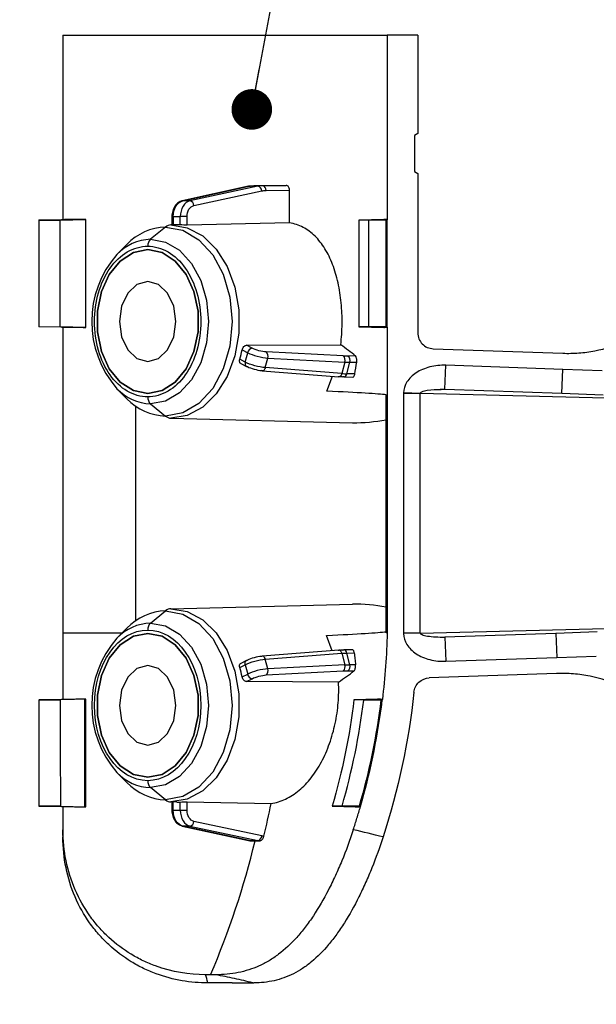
# Model space of a CAD drawing. Header units: millimetres. Extents: x 16 to 683, y 16 to 524.
# Tile 4 of 22: x 96 to 132, y 217 to 279. Entities that reach past the tile are written whole.
import ezdxf

# ---------------------------------------------------------------- set-up
doc = ezdxf.new("R2010")
doc.units = ezdxf.units.MM
doc.header["$LTSCALE"] = 2.5
doc.layers.add('DIMENSIONS', color=140, linetype='Continuous', lineweight=25)
doc.styles.add('SLDTEXTSTYLE0', font='TXT', dxfattribs={"width": 0.7})
doc.dimstyles.new('SLDDIMSTYLE1', dxfattribs={"dimtxt": 5.39502, "dimasz": 8.255, "dimexe": 0, "dimexo": 0.0625, "dimgap": 1.348755, "dimtad": 0, "dimtih": 1, "dimtoh": 1, "dimrnd": 1e-09, "dimzin": 4, "dimdsep": 46, "dimtxsty": 'SLDTEXTSTYLE0', "dimsah": 1, "dimcen": 0.09, "dimadec": 0, "dimazin": 1, "dimtfac": 1, "dimtmove": 0, "dimatfit": 0, "dimfxl": 0, "dimfrac": 2, "dimtolj": 1, "dimtzin": 12, "dimarcsym": 0})
doc.dimstyles.new('SLDDIMSTYLE3', dxfattribs={"dimtxt": 0.18, "dimasz": 2.54, "dimexe": 0, "dimexo": 0.0625, "dimgap": 0, "dimtad": 0, "dimtih": 1, "dimtoh": 1, "dimdec": 0, "dimrnd": 1e-09, "dimzin": 0, "dimdsep": 46, "dimtxsty": 'Standard', "dimblk1": 'DOT', "dimblk2": 'DOT', "dimsah": 1, "dimcen": 0.09, "dimadec": 0, "dimazin": 0, "dimtfac": 2.54, "dimtdec": 0, "dimtofl": 0, "dimtmove": 0, "dimatfit": 3, "dimldrblk": 'DOT', "dimfxl": 0, "dimfrac": 2, "dimtolj": 1, "dimtzin": 0, "dimarcsym": 0})

# ---------------------------------------------------------------- blocks, each defined once
blk = doc.blocks.new('_D_1')
at = {"layer": 'DIMENSIONS'}
for p, q in [((81.668, 215.983), (81.668, 231.858)), ((94.012, 215.983), (73.73, 215.983)), ((94.012, 196.983), (73.73, 196.983)), ((81.668, 171.983), (81.668, 196.983)), ((42.065, 172.742), (40.253, 172.742)), ((40.253, 172.742), (40.253, 164.168)), ((58.097, 172.742), (59.908, 172.742)), ((59.908, 172.742), (59.908, 164.168)), ((65.793, 171.983), (81.668, 171.983)), ((40.253, 164.168), (42.065, 164.168)), ((59.908, 164.168), (58.097, 164.168))]:
    blk.add_line(p, q, dxfattribs=at)
for points in [[(81.668, 215.983), (82.938, 224.238), (80.398, 224.238)], [(81.668, 196.983), (80.398, 188.728), (82.938, 188.728)]]:
    blk.add_solid(points, dxfattribs=at)
at = {"layer": 'DIMENSIONS', "char_height": 5.2917, "attachment_point": 1, "style": 'SLDTEXTSTYLE0'}
for s, insert in [('%%c', (37.992, 180.771)), ('19.0', (46.138, 180.771)), ('0.75', (42.065, 170.989))]:
    blk.add_mtext(s, dxfattribs=dict(at, insert=insert))
blk = doc.blocks.new('_Dot')
at = {"color": 0, "linetype": 'ByBlock', "lineweight": -2}
blk.add_line((-0.5, 0), (-1, 0), dxfattribs=at)
at = {"color": 0, "linetype": 'ByBlock', "const_width": 0.5}
blk.add_lwpolyline([(-0.25, 0, 1), (0.25, 0, 1)], format="xyb", close=True, dxfattribs=at)

msp = doc.modelspace()

# ---------------------------------------------------------------- linework, layer by layer
for p, q in [((98.687, 277.927), (98.687, 266.387)), ((98.687, 277.927), (118.984, 277.927)), ((118.984, 277.927), (118.984, 266.387)), ((120.896, 277.927), (118.984, 277.927)), ((120.896, 277.927), (120.896, 271.777)), ((120.896, 271.777), (120.695, 271.652)), ((120.695, 271.652), (120.695, 269.402)), ((120.695, 269.402), (120.896, 269.277)), ((120.896, 269.277), (120.896, 259.313)), ((110.311, 268.474), (106.155, 267.563)), ((106.187, 267.567), (110.344, 268.478)), ((110.884, 268.478), (106.639, 267.567)), ((110.344, 268.478), (110.311, 268.474)), ((110.884, 268.478), (110.344, 268.478)), ((110.64, 268.512), (112.085, 268.534)), ((111.186, 268.512), (110.64, 268.512)), ((112.662, 268.534), (111.186, 268.512)), ((106.881, 267.27), (111.126, 268.181)), ((111.398, 268.212), (112.868, 268.234)), ((112.868, 266.19), (112.868, 268.234)), ((106.187, 267.567), (106.155, 267.563)), ((106.639, 267.567), (106.187, 267.567)), ((97.187, 266.368), (98.603, 266.385)), ((97.187, 266.368), (97.187, 266.354)), ((97.187, 266.354), (98.511, 266.363)), ((97.187, 266.354), (97.187, 259.699)), ((98.511, 266.363), (100.125, 266.402)), ((98.511, 259.691), (98.511, 266.363)), ((98.687, 266.387), (98.603, 266.385)), ((100.125, 259.652), (100.125, 266.402)), ((105.813, 266.069), (105.447, 266.06)), ((105.503, 266.578), (105.503, 266.061)), ((105.591, 266.578), (105.503, 266.578)), ((105.591, 266.578), (106.035, 266.578)), ((105.591, 266.578), (105.591, 266.063)), ((106.457, 266.578), (106.035, 266.578)), ((106.035, 266.061), (106.035, 266.578)), ((106.457, 266.043), (106.457, 266.578)), ((112.868, 266.19), (106.457, 266.043)), ((118.772, 266.402), (117.213, 266.363)), ((117.83, 266.354), (117.213, 266.363)), ((117.213, 266.363), (117.213, 259.691)), ((117.83, 266.354), (118.9, 266.368)), ((117.83, 259.699), (117.83, 266.354)), ((118.9, 266.385), (118.984, 266.387)), ((118.9, 266.368), (118.9, 266.385)), ((118.9, 266.368), (118.9, 259.686)), ((118.984, 259.667), (118.984, 266.387)), ((105.106, 265.926), (104.168, 265.16)), ((102.693, 264.842), (102.068, 264.216)), ((97.187, 259.699), (98.511, 259.691)), ((97.187, 259.699), (97.187, 259.686)), ((98.603, 259.669), (97.187, 259.686)), ((100.125, 259.652), (98.511, 259.691)), ((98.603, 259.669), (98.687, 259.667)), ((98.687, 259.667), (98.687, 240.55)), ((117.83, 259.699), (117.213, 259.691)), ((117.213, 259.691), (118.772, 259.652)), ((118.9, 259.686), (117.83, 259.699)), ((118.9, 259.669), (118.9, 259.686)), ((118.984, 259.667), (118.9, 259.669)), ((118.984, 259.667), (118.984, 240.55)), ((109.905, 258.243), (110.249, 258.066)), ((110.097, 257.477), (110.249, 258.066)), ((110.176, 258.531), (116.071, 258.566)), ((110.532, 258.348), (110.176, 258.531)), ((116.234, 257.864), (111.413, 258.118)), ((121.864, 258.316), (129.962, 258.033)), ((110.097, 257.477), (109.754, 257.654)), ((109.817, 257.393), (110.172, 257.21)), ((111.353, 257.133), (111.507, 257.734)), ((111.507, 257.734), (116.328, 257.481)), ((116.328, 257.481), (116.144, 256.763)), ((116.465, 256.748), (116.652, 257.473)), ((116.995, 257.862), (116.525, 257.858)), ((116.652, 257.473), (117.075, 257.477)), ((111.165, 256.935), (115.956, 256.565)), ((116.144, 256.763), (111.353, 257.133)), ((122.596, 255.784), (122.649, 257.283)), ((129.968, 257.027), (122.649, 257.283)), ((129.915, 255.528), (129.968, 257.027)), ((132.437, 256.941), (129.968, 257.027)), ((115.204, 255.667), (115.566, 256.596)), ((116.262, 256.55), (116.825, 256.54)), ((116.955, 256.738), (116.465, 256.748)), ((102.068, 255.816), (102.693, 255.191)), ((120, 255.548), (119.999, 255.517)), ((121.05, 255.522), (120, 255.548)), ((122.289, 255.786), (122.597, 255.807)), ((122.362, 255.774), (122.548, 255.785)), ((122.548, 255.785), (122.575, 255.784)), ((122.548, 255.785), (122.598, 255.784)), ((122.575, 255.784), (122.596, 255.784)), ((122.596, 255.784), (129.915, 255.528)), ((129.915, 255.528), (132.499, 255.438)), ((118.909, 240.55), (118.909, 255.439)), ((119.999, 255.517), (119.999, 240.537)), ((121.051, 255.517), (119.999, 255.517)), ((121.051, 240.537), (121.051, 255.517)), ((137.228, 255.115), (121.051, 255.517)), ((103.227, 254.737), (103.227, 241.295)), ((104.168, 254.872), (105.106, 254.106)), ((105.447, 253.972), (116.811, 253.692)), ((105.447, 242.06), (116.811, 242.34)), ((104.168, 241.16), (105.106, 241.926)), ((102.693, 240.842), (102.068, 240.216)), ((121.051, 240.537), (137.228, 240.939)), ((98.687, 240.55), (102.401, 240.549)), ((115.529, 239.434), (115.189, 240.386)), ((119.999, 240.537), (120, 240.505)), ((121.051, 240.537), (119.999, 240.537)), ((121.05, 240.532), (120, 240.505)), ((122.597, 240.246), (122.289, 240.268)), ((129.535, 240.512), (122.596, 240.27)), ((122.596, 240.27), (122.649, 238.771)), ((132.131, 240.603), (129.535, 240.512)), ((129.535, 240.512), (129.588, 239.013)), ((115.956, 239.467), (111.165, 239.097)), ((111.353, 238.899), (116.144, 239.269)), ((111.507, 238.298), (111.353, 238.899)), ((116.144, 239.269), (116.328, 238.551)), ((116.796, 239.492), (116.262, 239.482)), ((116.465, 239.285), (116.918, 239.293)), ((116.652, 238.559), (116.465, 239.285)), ((122.649, 238.771), (129.588, 239.013)), ((129.588, 239.013), (132.068, 239.1)), ((109.754, 238.378), (110.097, 238.555)), ((110.172, 238.822), (109.817, 238.639)), ((110.097, 238.555), (110.249, 237.966)), ((116.328, 238.551), (111.507, 238.298)), ((117.002, 238.556), (116.652, 238.559)), ((109.905, 237.789), (110.249, 237.966)), ((110.176, 237.501), (110.532, 237.684)), ((111.413, 237.915), (116.234, 238.168)), ((116.525, 238.175), (116.901, 238.171)), ((129.584, 238.008), (121.616, 237.729)), ((115.933, 237.467), (110.176, 237.501)), ((98.6, 236.381), (97.187, 236.364)), ((97.187, 236.35), (98.513, 236.359)), ((100.036, 236.396), (98.513, 236.359)), ((98.687, 236.383), (98.6, 236.381)), ((100.036, 236.396), (100.126, 236.398)), ((118.378, 236.396), (116.902, 236.359)), ((117.516, 236.35), (118.588, 236.364)), ((118.464, 236.398), (118.378, 236.396)), ((118.591, 236.381), (118.588, 236.364)), ((118.591, 236.381), (118.678, 236.383)), ((102.068, 231.816), (102.693, 231.191)), ((105.106, 230.106), (104.168, 230.872)), ((98.535, 229.711), (97.187, 229.72)), ((97.187, 229.72), (97.187, 229.707)), ((97.187, 229.707), (98.599, 229.69)), ((98.535, 229.711), (100.036, 229.675)), ((98.599, 229.69), (98.687, 229.687)), ((100.128, 229.673), (100.036, 229.675)), ((105.813, 229.963), (105.447, 229.972)), ((105.503, 229.971), (105.503, 229.454)), ((105.591, 229.454), (105.591, 229.969)), ((106.035, 229.454), (106.035, 229.971)), ((106.457, 229.989), (111.715, 229.868)), ((106.457, 229.454), (106.457, 229.989)), ((116.157, 229.72), (115.546, 229.711)), ((115.546, 229.711), (116.984, 229.675)), ((117.225, 229.707), (116.157, 229.72)), ((116.984, 229.675), (117.072, 229.673)), ((117.225, 229.707), (117.22, 229.69)), ((117.306, 229.687), (117.22, 229.69)), ((105.591, 229.454), (105.503, 229.454)), ((105.591, 229.454), (106.035, 229.454)), ((106.035, 229.454), (106.457, 229.454)), ((106.155, 228.469), (110.311, 227.558)), ((106.187, 228.466), (106.155, 228.469)), ((106.639, 228.466), (106.187, 228.466)), ((110.344, 227.555), (106.187, 228.466)), ((106.639, 228.466), (110.884, 227.555)), ((111.126, 227.851), (106.881, 228.762)), ((110.311, 227.558), (110.344, 227.555)), ((110.344, 227.555), (110.884, 227.555))]:
    msp.add_line(p, q)
at = {"flags": 128}
for points in [[(106.155, 267.563), (106.146, 267.561), (106.135, 267.557)], [(105.447, 266.06), (106.47, 265.884), (107.433, 265.368), (108.281, 264.54), (108.964, 263.449), (109.443, 262.159), (109.69, 260.745), (109.69, 259.288), (109.443, 257.873), (108.964, 256.583), (108.281, 255.492), (107.433, 254.665), (106.47, 254.148), (105.447, 253.972)], [(105.106, 265.926), (106.187, 265.725), (107.195, 265.134), (108.061, 264.195), (108.725, 262.971), (109.142, 261.546), (109.285, 260.016), (109.142, 258.486), (108.725, 257.061), (108.061, 255.837), (107.195, 254.898), (106.187, 254.308), (105.106, 254.106)], [(104.168, 265.16), (105.11, 264.985), (105.987, 264.471), (106.74, 263.654), (107.318, 262.588), (107.682, 261.348), (107.806, 260.016), (107.682, 258.685), (107.318, 257.444), (106.74, 256.378), (105.987, 255.561), (105.11, 255.047), (104.168, 254.872)], [(103.991, 264.516), (103.095, 264.334), (102.271, 263.802), (101.587, 262.963), (101.097, 261.885), (100.842, 260.656), (100.842, 259.376), (101.097, 258.147), (101.587, 257.069), (102.271, 256.23), (103.095, 255.698), (103.991, 255.516)], [(103.991, 255.516), (103.095, 255.698), (102.271, 256.23), (101.587, 257.069), (101.097, 258.147), (100.842, 259.376), (100.842, 260.656), (101.097, 261.885), (101.587, 262.963), (102.271, 263.802), (103.095, 264.334), (103.991, 264.516)], [(103.991, 255.516), (104.888, 255.698), (105.712, 256.23), (106.396, 257.069), (106.886, 258.147), (107.141, 259.376), (107.141, 260.656), (106.886, 261.885), (106.396, 262.963), (105.712, 263.802), (104.888, 264.334), (103.991, 264.516)], [(103.991, 264.516), (104.888, 264.334), (105.712, 263.802), (106.396, 262.963), (106.886, 261.885), (107.141, 260.656), (107.141, 259.376), (106.886, 258.147), (106.396, 257.069), (105.712, 256.23), (104.888, 255.698), (103.991, 255.516)], [(103.991, 262.516), (103.315, 262.326), (102.741, 261.784), (102.358, 260.973), (102.224, 260.016), (102.358, 259.059), (102.741, 258.248), (103.315, 257.706), (103.991, 257.516)], [(103.991, 257.516), (104.668, 257.706), (105.241, 258.248), (105.625, 259.059), (105.759, 260.016), (105.625, 260.973), (105.241, 261.784), (104.668, 262.326), (103.991, 262.516)], [(110.097, 257.477), (110.087, 257.422), (110.086, 257.37), (110.093, 257.321), (110.108, 257.279), (110.13, 257.244), (110.16, 257.217), (110.172, 257.21)], [(110.172, 257.21), (110.195, 257.201), (110.235, 257.195)], [(111.165, 256.935), (111.147, 256.938), (111.113, 256.953)], [(111.353, 257.133), (111.335, 257.08), (111.311, 257.033), (111.283, 256.994), (111.251, 256.964), (111.217, 256.944), (111.182, 256.935), (111.165, 256.935)], [(116.144, 256.763), (116.126, 256.71), (116.102, 256.663), (116.074, 256.624), (116.042, 256.594), (116.008, 256.574), (115.973, 256.565), (115.956, 256.565)], [(116.262, 256.55), (116.233, 256.554), (116.193, 256.568)], [(105.447, 242.06), (106.47, 241.884), (107.433, 241.368), (108.281, 240.54), (108.964, 239.449), (109.443, 238.159), (109.69, 236.745), (109.69, 235.288), (109.443, 233.873), (108.964, 232.583), (108.281, 231.492), (107.433, 230.665), (106.47, 230.148), (105.447, 229.972)], [(105.106, 241.926), (106.187, 241.725), (107.195, 241.134), (108.061, 240.195), (108.725, 238.971), (109.142, 237.546), (109.285, 236.016), (109.142, 234.486), (108.725, 233.061), (108.061, 231.837), (107.195, 230.898), (106.187, 230.308), (105.106, 230.106)], [(104.168, 241.16), (105.11, 240.985), (105.987, 240.471), (106.74, 239.654), (107.318, 238.588), (107.682, 237.348), (107.806, 236.016), (107.682, 234.685), (107.318, 233.444), (106.74, 232.378), (105.987, 231.561), (105.11, 231.047), (104.168, 230.872)], [(103.991, 240.516), (103.095, 240.334), (102.271, 239.802), (101.587, 238.963), (101.097, 237.885), (100.842, 236.656), (100.842, 235.376), (101.097, 234.147), (101.587, 233.069), (102.271, 232.23), (103.095, 231.698), (103.991, 231.516)], [(103.991, 231.516), (103.095, 231.698), (102.271, 232.23), (101.587, 233.069), (101.097, 234.147), (100.842, 235.376), (100.842, 236.656), (101.097, 237.885), (101.587, 238.963), (102.271, 239.802), (103.095, 240.334), (103.991, 240.516)], [(103.991, 231.516), (104.888, 231.698), (105.712, 232.23), (106.396, 233.069), (106.886, 234.147), (107.141, 235.376), (107.141, 236.656), (106.886, 237.885), (106.396, 238.963), (105.712, 239.802), (104.888, 240.334), (103.991, 240.516)], [(103.991, 240.516), (104.888, 240.334), (105.712, 239.802), (106.396, 238.963), (106.886, 237.885), (107.141, 236.656), (107.141, 235.376), (106.886, 234.147), (106.396, 233.069), (105.712, 232.23), (104.888, 231.698), (103.991, 231.516)], [(118.984, 240.55), (118.975, 240.55), (118.967, 240.55), (118.957, 240.55), (118.948, 240.55), (118.939, 240.55), (118.929, 240.55), (118.919, 240.55), (118.909, 240.55)], [(111.165, 239.097), (111.147, 239.094), (111.113, 239.08)], [(111.353, 238.899), (111.335, 238.952), (111.311, 238.999), (111.283, 239.038), (111.251, 239.068), (111.217, 239.088), (111.182, 239.097), (111.165, 239.097)], [(116.144, 239.269), (116.126, 239.322), (116.102, 239.369), (116.074, 239.408), (116.042, 239.438), (116.008, 239.458), (115.973, 239.467), (115.956, 239.467)], [(116.193, 239.464), (116.233, 239.478), (116.262, 239.482)], [(103.991, 238.516), (103.315, 238.326), (102.741, 237.784), (102.358, 236.973), (102.224, 236.016), (102.358, 235.059), (102.741, 234.248), (103.315, 233.706), (103.991, 233.516)], [(103.991, 233.516), (104.668, 233.706), (105.241, 234.248), (105.625, 235.059), (105.759, 236.016), (105.625, 236.973), (105.241, 237.784), (104.668, 238.326), (103.991, 238.516)], [(110.097, 238.555), (110.087, 238.61), (110.086, 238.662), (110.093, 238.711), (110.108, 238.753), (110.13, 238.788), (110.16, 238.815), (110.172, 238.822)], [(110.172, 238.822), (110.195, 238.831), (110.235, 238.837)]]:
    msp.add_lwpolyline(points, dxfattribs=at)
for centre, radius, start, end in [((110.824, 268.182), 0.302, 359.84705, 78.60019), ((111.131, 268.248), 0.27, 352.32634, 78.20244), ((106.579, 267.271), 0.302, 359.84705, 78.60019), ((105.47, 265.499), 0.562, 92.37312, 130.45672), ((105.813, 263.039), 3.03, 85.80205, 89.99889), ((105.229, 262.425), 3.503, 92.01919, 136.38767), ((104.276, 262.113), 3.049, 92.01919, 136.38767), ((104.552, 264.751), 0.561, 133.17695, 182.40775), ((106.875, 260.016), 6.383, 138.85083, 221.14917), ((102.265, 259.896), 7.817, 343.33642, 347.79807), ((110.594, 258.003), 0.351, 100.3202, 169.56451), ((111.16, 257.852), 0.367, 341.31831, 46.39592), ((115.981, 257.599), 0.367, 341.31831, 46.39592), ((116.321, 257.577), 0.346, 342.47592, 54.02189), ((116.244, 256.772), 0.222, 274.6918, 353.7564), ((104.276, 257.919), 3.049, 223.61233, 267.98081), ((105.229, 257.607), 3.503, 223.61233, 267.98081), ((104.552, 255.281), 0.561, 177.59225, 226.82305), ((105.47, 254.534), 0.562, 229.54328, 267.62688), ((105.47, 241.499), 0.562, 92.37312, 130.45672), ((105.229, 238.425), 3.503, 92.01919, 136.38767), ((104.276, 238.113), 3.049, 92.01919, 136.38767), ((104.552, 240.751), 0.561, 133.17695, 182.40775), ((106.875, 236.016), 6.383, 138.85083, 221.14917), ((116.233, 239.25), 0.234, 8.58985, 82.96195), ((102.265, 236.137), 7.817, 12.20193, 16.66358), ((111.16, 238.18), 0.367, 313.60408, 18.68169), ((115.981, 238.434), 0.367, 313.60408, 18.68169), ((116.321, 238.455), 0.346, 305.97811, 17.52408), ((110.594, 238.029), 0.351, 190.43549, 259.6798), ((104.276, 233.919), 3.049, 223.61233, 267.98081), ((105.229, 233.607), 3.503, 223.61233, 267.98081), ((104.552, 231.281), 0.561, 177.59225, 226.82305), ((105.47, 230.534), 0.562, 229.54328, 267.62688), ((105.813, 232.993), 3.03, 270.00111, 274.19795), ((106.579, 228.761), 0.302, 281.39981, 0.15295), ((110.824, 227.85), 0.302, 281.39981, 0.15295), ((59.34, 239.969), 52.855, 336.82989, 346.39501)]:
    msp.add_arc(centre, radius, start, end)
for centre, major_axis, ratio, start_param, end_param in [((96.037, 260.514), (23.049, -6.157), 0.248675, 0.500267, 0.587346), ((96.037, 235.799), (17.206, 63.332), 0.243377, 5.11461, 5.126961), ((96.037, 256.204), (23.1, -0.807), 0.010211, 0.140953, 0.592506), ((116.931, 260.016), (8.226, 0), 0.768888, 4.697742, 4.955121), ((116.931, 236.016), (8.226, 0), 0.768888, 1.328064, 1.585443)]:
    msp.add_ellipse(centre, major_axis=major_axis, ratio=ratio, start_param=start_param, end_param=end_param)
for points in [[(110.344, 268.478), (110.442, 268.499), (110.541, 268.511), (110.64, 268.512)], [(111.186, 268.512), (111.085, 268.511), (110.984, 268.499), (110.884, 268.478)], [(112.085, 268.534), (112.281, 268.534), (112.473, 268.534), (112.662, 268.534)], [(111.126, 268.181), (111.216, 268.2), (111.307, 268.211), (111.398, 268.212)], [(116.525, 257.858), (116.433, 257.857), (116.336, 257.859), (116.234, 257.864)], [(116.328, 257.481), (116.442, 257.475), (116.55, 257.472), (116.652, 257.473)], [(116.144, 256.763), (116.257, 256.755), (116.364, 256.749), (116.465, 256.748)], [(115.904, 256.583), (116.006, 256.575), (116.102, 256.57), (116.193, 256.568)], [(121.051, 255.517), (121.05, 255.519), (121.05, 255.52), (121.05, 255.522)], [(98.687, 240.55), (98.687, 239.156), (98.687, 237.767), (98.687, 236.383)], [(118.984, 240.55), (118.95, 239.156), (118.848, 237.767), (118.678, 236.383)], [(121.05, 240.532), (121.05, 240.533), (121.05, 240.535), (121.051, 240.537)], [(116.193, 239.464), (116.102, 239.462), (116.006, 239.457), (115.904, 239.45)], [(116.144, 239.269), (116.257, 239.278), (116.364, 239.283), (116.465, 239.285)], [(116.328, 238.551), (116.442, 238.557), (116.55, 238.56), (116.652, 238.559)], [(115.933, 237.467), (116.283, 237.704), (116.605, 237.939), (116.901, 238.171)], [(116.234, 238.168), (116.336, 238.173), (116.433, 238.175), (116.525, 238.175)], [(120.654, 236.838), (120.324, 233.753), (119.68, 230.735), (118.722, 227.784)], [(97.187, 236.35), (97.187, 234.108), (97.187, 231.891), (97.187, 229.72)], [(98.513, 236.359), (98.516, 234.112), (98.523, 231.887), (98.535, 229.711)], [(100.036, 236.396), (100.036, 234.123), (100.036, 231.883), (100.036, 229.675)], [(100.128, 229.673), (100.127, 231.873), (100.126, 234.123), (100.126, 236.398)], [(116.902, 236.359), (116.625, 234.112), (116.172, 231.887), (115.546, 229.711)], [(116.157, 229.72), (116.784, 231.891), (117.237, 234.108), (117.516, 236.35)], [(117.516, 236.35), (117.311, 236.353), (117.107, 236.356), (116.902, 236.359)], [(118.588, 236.364), (118.309, 234.109), (117.851, 231.874), (117.225, 229.707)], [(117.306, 229.687), (117.896, 231.73), (118.336, 233.822), (118.619, 235.93)], [(118.619, 235.93), (118.62, 235.934), (118.62, 235.938), (118.621, 235.943)], [(118.621, 235.943), (118.641, 236.09), (118.659, 236.236), (118.678, 236.383)], [(111.263, 227.829), (111.426, 228.503), (111.576, 229.183), (111.715, 229.868)], [(98.687, 228.237), (98.687, 228.09), (98.687, 227.939), (98.687, 227.784)], [(111.263, 227.829), (111.217, 227.834), (111.172, 227.841), (111.126, 227.851)], [(118.722, 227.784), (118.102, 227.939), (117.481, 228.09), (116.858, 228.237)], [(110.344, 227.555), (110.377, 227.547), (110.41, 227.541), (110.444, 227.536)], [(110.444, 227.536), (110.534, 227.536), (110.623, 227.536), (110.712, 227.536)], [(110.712, 227.536), (110.804, 227.536), (110.895, 227.536), (110.986, 227.536)], [(110.986, 227.536), (110.952, 227.541), (110.918, 227.547), (110.884, 227.555)], [(107.932, 219.172), (107.823, 219.172), (107.713, 219.172), (107.601, 219.172)], [(107.766, 218.671), (107.711, 218.844), (107.656, 219.011), (107.601, 219.172)], [(109.282, 218.661), (108.803, 218.661), (108.299, 218.661), (107.772, 218.661)], [(108.253, 219.172), (108.148, 219.172), (108.04, 219.172), (107.932, 219.172)], [(109.282, 218.661), (109.76, 218.661), (110.211, 218.66), (110.634, 218.66)], [(110.581, 218.672), (110.599, 218.668), (110.617, 218.664), (110.634, 218.66)]]:
    msp.add_open_spline(points, degree=3)
for points, knots in [([(112.868, 268.234), (112.869, 268.312), (112.846, 268.39), (112.77, 268.501), (112.716, 268.534), (112.662, 268.534)], [0, 0, 0, 0, 0.5, 0.5, 1, 1, 1, 1]), ([(106.135, 267.557), (106.058, 267.529), (105.896, 267.47), (105.69, 267.258), (105.568, 267.005), (105.512, 266.768), (105.506, 266.642), (105.503, 266.578)], [0, 0, 0, 0, 0.219833, 0.460623, 0.720676, 0.858113, 1, 1, 1, 1]), ([(105.591, 266.578), (105.591, 266.815), (105.652, 267.05), (105.869, 267.409), (106.022, 267.531), (106.187, 267.567)], [0, 0, 0, 0, 0.5, 0.5, 1, 1, 1, 1]), ([(106.639, 267.567), (106.472, 267.531), (106.316, 267.409), (106.097, 267.05), (106.035, 266.815), (106.035, 266.578)], [0, 0, 0, 0, 0.5, 0.5, 1, 1, 1, 1]), ([(106.457, 266.578), (106.457, 266.744), (106.5, 266.908), (106.654, 267.16), (106.764, 267.245), (106.881, 267.27)], [0, 0, 0, 0, 0.5, 0.5, 1, 1, 1, 1]), ([(100.125, 266.402), (100.006, 266.401), (99.767, 266.399), (99.408, 266.395), (99.048, 266.391), (98.807, 266.388), (98.687, 266.387)], [0, 0, 0, 0, 0.25003, 0.499999, 0.749968, 1, 1, 1, 1]), ([(106.457, 266.043), (106.4, 266.042), (106.323, 266.044), (106.168, 266.051), (106.09, 266.057), (106.035, 266.061)], [0, 0, 0, 0, 0.5, 0.5, 1, 1, 1, 1]), ([(116.071, 258.566), (116.125, 258.997), (116.153, 259.432), (116.164, 260.308), (116.145, 260.754), (116.06, 261.616), (115.995, 262.034), (115.815, 262.845), (115.701, 263.229), (115.496, 263.763), (115.422, 263.935), (115.261, 264.265), (115.174, 264.424), (114.899, 264.868), (114.694, 265.129), (114.351, 265.466), (114.23, 265.569), (113.981, 265.753), (113.852, 265.834), (113.454, 266.043), (113.171, 266.139), (112.868, 266.19)], [0, 0, 0, 0, 0.125, 0.125, 0.25, 0.25, 0.375, 0.375, 0.5, 0.5, 0.5625, 0.5625, 0.625, 0.625, 0.75, 0.75, 0.8125, 0.8125, 0.875, 0.875, 1, 1, 1, 1]), ([(118.984, 266.387), (118.97, 266.388), (118.941, 266.391), (118.89, 266.395), (118.835, 266.399), (118.793, 266.401), (118.772, 266.402)], [0, 0, 0, 0, 0.250032, 0.500001, 0.74997, 1, 1, 1, 1]), ([(103.991, 255.305), (103.108, 255.305), (102.261, 255.801), (101.011, 257.568), (100.66, 258.767), (100.66, 261.266), (101.011, 262.464), (102.261, 264.231), (103.108, 264.727), (103.991, 264.727)], [0, 0, 0, 0, 0.25, 0.25, 0.5, 0.5, 0.75, 0.75, 1, 1, 1, 1]), ([(103.991, 264.727), (104.875, 264.727), (105.722, 264.231), (106.972, 262.464), (107.323, 261.266), (107.323, 258.767), (106.972, 257.568), (105.722, 255.801), (104.875, 255.305), (103.991, 255.305)], [0, 0, 0, 0, 0.25, 0.25, 0.5, 0.5, 0.75, 0.75, 1, 1, 1, 1]), ([(98.687, 259.667), (98.807, 259.665), (99.048, 259.663), (99.408, 259.659), (99.767, 259.655), (100.006, 259.653), (100.125, 259.652)], [0, 0, 0, 0, 0.250032, 0.500001, 0.74997, 1, 1, 1, 1]), ([(118.772, 259.652), (118.793, 259.653), (118.835, 259.655), (118.89, 259.659), (118.941, 259.663), (118.97, 259.665), (118.984, 259.667)], [0, 0, 0, 0, 0.2500301, 0.4999989, 0.7499681, 1, 1, 1, 1]), ([(120.896, 259.313), (120.896, 259.184), (120.921, 259.057), (121.017, 258.82), (121.089, 258.711), (121.356, 258.436), (121.605, 258.325), (121.864, 258.316)], [0, 0, 0, 0, 0.25, 0.25, 0.5, 0.5, 1, 1, 1, 1]), ([(129.962, 258.033), (130.299, 258.021), (130.636, 258.028), (131.308, 258.079), (131.644, 258.123), (132.637, 258.313), (133.284, 258.517), (133.893, 258.81)], [0, 0, 0, 0, 0.25, 0.25, 0.5, 0.5, 1, 1, 1, 1]), ([(109.905, 258.243), (109.922, 258.319), (109.959, 258.393), (110.058, 258.499), (110.119, 258.531), (110.176, 258.531)], [0, 0, 0, 0, 0.5, 0.5, 1, 1, 1, 1]), ([(110.249, 258.066), (110.406, 257.985), (110.624, 257.906), (111.081, 257.785), (111.317, 257.745), (111.507, 257.734)], [0, 0, 0, 0, 0.5, 0.5, 1, 1, 1, 1]), ([(111.413, 258.118), (111.28, 258.124), (111.114, 258.152), (110.794, 258.236), (110.642, 258.292), (110.532, 258.348)], [0, 0, 0, 0, 0.5, 0.5, 1, 1, 1, 1]), ([(109.817, 257.394), (109.816, 257.394), (109.793, 257.4), (109.763, 257.438), (109.736, 257.506), (109.736, 257.583), (109.749, 257.634), (109.754, 257.654)], [0, 0, 0, 0, 0.013453, 0.28365, 0.554407, 0.826232, 1, 1, 1, 1]), ([(111.353, 257.133), (111.164, 257.147), (110.928, 257.19), (110.472, 257.315), (110.255, 257.396), (110.097, 257.477)], [0, 0, 0, 0, 0.5, 0.5, 1, 1, 1, 1]), ([(117.075, 257.477), (117.087, 257.552), (117.085, 257.638), (117.055, 257.78), (117.028, 257.835), (116.995, 257.862)], [0, 0, 0, 0, 0.5, 0.5, 1, 1, 1, 1]), ([(110.235, 257.195), (110.345, 257.138), (110.497, 257.082), (110.816, 256.994), (110.981, 256.963), (111.113, 256.953)], [0, 0, 0, 0, 0.5, 0.5, 1, 1, 1, 1]), ([(122.649, 257.283), (122.31, 257.295), (121.969, 257.259), (121.335, 257.097), (121.042, 256.972), (120.551, 256.65), (120.352, 256.454), (120.079, 256.022), (120.005, 255.786), (120, 255.548)], [0, 0, 0, 0, 0.25, 0.25, 0.5, 0.5, 0.75, 0.75, 1, 1, 1, 1]), ([(116.825, 256.541), (116.826, 256.54), (116.843, 256.534), (116.877, 256.556), (116.919, 256.608), (116.944, 256.678), (116.953, 256.725), (116.955, 256.738)], [0, 0, 0, 0, 0.015626, 0.306686, 0.59957, 0.884052, 1, 1, 1, 1]), ([(121.05, 255.522), (121.051, 255.527), (121.052, 255.537), (121.06, 255.557), (121.092, 255.595), (121.235, 255.673), (121.666, 255.766), (122.071, 255.771), (122.362, 255.774)], [0, 0, 0, 0, 0.008426, 0.017519, 0.039546, 0.105818, 0.357052, 1, 1, 1, 1]), ([(103.991, 231.305), (102.153, 231.305), (100.66, 233.416), (100.66, 238.616), (102.153, 240.727), (103.991, 240.727)], [0, 0, 0, 0, 0.5, 0.5, 1, 1, 1, 1]), ([(103.991, 240.727), (105.83, 240.727), (107.323, 238.616), (107.323, 233.416), (105.83, 231.305), (103.991, 231.305)], [0, 0, 0, 0, 0.5, 0.5, 1, 1, 1, 1]), ([(115.189, 240.386), (116.17, 240.435), (116.969, 240.479), (117.905, 240.536), (118.172, 240.554), (118.614, 240.587), (118.787, 240.602), (118.91, 240.615)], [0, 0, 0, 0, 0.5, 0.5, 0.75, 0.75, 1, 1, 1, 1]), ([(120, 240.505), (120.005, 240.268), (120.079, 240.032), (120.352, 239.6), (120.551, 239.404), (121.042, 239.082), (121.335, 238.957), (121.969, 238.795), (122.31, 238.759), (122.649, 238.771)], [0, 0, 0, 0, 0.25, 0.25, 0.5, 0.5, 0.75, 0.75, 1, 1, 1, 1]), ([(122.596, 240.27), (122.196, 240.259), (121.794, 240.281), (121.364, 240.354), (121.249, 240.384), (121.093, 240.453), (121.051, 240.492), (121.05, 240.532)], [0, 0, 0, 0, 0.5, 0.5, 0.75, 0.75, 1, 1, 1, 1]), ([(110.097, 238.555), (110.255, 238.636), (110.472, 238.717), (110.928, 238.842), (111.164, 238.885), (111.353, 238.899)], [0, 0, 0, 0, 0.5, 0.5, 1, 1, 1, 1]), ([(111.113, 239.08), (110.981, 239.069), (110.816, 239.039), (110.497, 238.951), (110.345, 238.894), (110.235, 238.837)], [0, 0, 0, 0, 0.5, 0.5, 1, 1, 1, 1]), ([(116.918, 239.293), (116.913, 239.324), (116.902, 239.386), (116.868, 239.452), (116.832, 239.49), (116.806, 239.488), (116.796, 239.487)], [0, 0, 0, 0, 0.270671, 0.540882, 0.822759, 1, 1, 1, 1]), ([(116.918, 239.293), (116.933, 239.17), (116.963, 238.924), (116.989, 238.679), (117.002, 238.556)], [0, 0, 0, 0, 0.500244, 1, 1, 1, 1]), ([(109.754, 238.378), (109.746, 238.409), (109.732, 238.472), (109.744, 238.553), (109.772, 238.612), (109.805, 238.629), (109.819, 238.636)], [0, 0, 0, 0, 0.27226, 0.544515, 0.8168059, 1, 1, 1, 1]), ([(111.507, 238.298), (111.317, 238.287), (111.081, 238.247), (110.624, 238.127), (110.406, 238.047), (110.249, 237.966)], [0, 0, 0, 0, 0.5, 0.5, 1, 1, 1, 1]), ([(116.901, 238.171), (116.935, 238.198), (116.966, 238.253), (117.004, 238.396), (117.01, 238.482), (117.002, 238.556)], [0, 0, 0, 0, 0.5, 0.5, 1, 1, 1, 1]), ([(110.176, 237.501), (110.119, 237.501), (110.058, 237.533), (109.959, 237.639), (109.922, 237.713), (109.905, 237.789)], [0, 0, 0, 0, 0.5, 0.5, 1, 1, 1, 1]), ([(110.532, 237.684), (110.642, 237.741), (110.794, 237.796), (111.114, 237.88), (111.28, 237.908), (111.413, 237.915)], [0, 0, 0, 0, 0.5, 0.5, 1, 1, 1, 1]), ([(120.654, 236.838), (120.667, 236.957), (120.701, 237.072), (120.808, 237.286), (120.881, 237.382), (121.144, 237.625), (121.376, 237.721), (121.616, 237.729)], [0, 0, 0, 0, 0.25, 0.25, 0.5, 0.5, 1, 1, 1, 1]), ([(133.661, 237.163), (133.034, 237.481), (132.363, 237.702), (131.332, 237.909), (130.983, 237.957), (130.285, 238.012), (129.935, 238.02), (129.584, 238.008)], [0, 0, 0, 0, 0.5, 0.5, 0.75, 0.75, 1, 1, 1, 1]), ([(111.715, 229.868), (112.026, 229.918), (112.327, 230.013), (112.914, 230.292), (113.201, 230.478), (113.738, 230.926), (113.99, 231.188), (114.343, 231.638), (114.456, 231.798), (114.67, 232.129), (114.872, 232.473), (115.052, 232.844), (115.221, 233.228), (115.3, 233.428), (115.516, 234.034), (115.632, 234.451), (115.769, 235.094), (115.808, 235.312), (115.871, 235.748), (115.896, 235.965), (115.948, 236.613), (115.955, 237.042), (115.933, 237.467)], [0, 0, 0, 0, 0.125, 0.125, 0.25, 0.25, 0.375, 0.375, 0.4375, 0.4375, 0.5, 0.5625, 0.5625, 0.625, 0.625, 0.75, 0.75, 0.8125, 0.8125, 0.875, 0.875, 1, 1, 1, 1]), ([(100.126, 236.398), (100.006, 236.397), (99.767, 236.395), (99.408, 236.391), (99.048, 236.387), (98.807, 236.385), (98.687, 236.383)], [0, 0, 0, 0, 0.250032, 0.499999, 0.749968, 1, 1, 1, 1]), ([(118.678, 236.383), (118.663, 236.385), (118.634, 236.387), (118.583, 236.391), (118.527, 236.395), (118.485, 236.397), (118.464, 236.398)], [0, 0, 0, 0, 0.250032, 0.500001, 0.749968, 1, 1, 1, 1]), ([(98.687, 229.687), (98.687, 229.445), (98.687, 228.959), (98.687, 228.478), (98.687, 228.237)], [0, 0, 0, 0, 0.500022, 1, 1, 1, 1]), ([(98.687, 229.687), (98.807, 229.686), (99.049, 229.684), (99.409, 229.68), (99.769, 229.676), (100.008, 229.674), (100.128, 229.673)], [0, 0, 0, 0, 0.250036, 0.500001, 0.749964, 1, 1, 1, 1]), ([(106.035, 229.971), (106.09, 229.976), (106.167, 229.981), (106.323, 229.988), (106.4, 229.991), (106.457, 229.989)], [0, 0, 0, 0, 0.5, 0.5, 1, 1, 1, 1]), ([(116.858, 228.237), (116.936, 228.478), (117.092, 228.959), (117.235, 229.445), (117.306, 229.687)], [0, 0, 0, 0, 0.4999782, 1, 1, 1, 1]), ([(117.072, 229.673), (117.095, 229.674), (117.141, 229.676), (117.202, 229.68), (117.258, 229.684), (117.29, 229.686), (117.306, 229.687)], [0, 0, 0, 0, 0.250036, 0.499999, 0.749964, 1, 1, 1, 1]), ([(105.503, 229.454), (105.506, 229.39), (105.512, 229.264), (105.568, 229.027), (105.69, 228.775), (105.896, 228.562), (106.058, 228.503), (106.135, 228.475)], [0, 0, 0, 0, 0.141887, 0.279324, 0.539377, 0.780167, 1, 1, 1, 1]), ([(106.187, 228.466), (106.022, 228.501), (105.869, 228.623), (105.652, 228.982), (105.591, 229.217), (105.591, 229.454)], [0, 0, 0, 0, 0.5, 0.5, 1, 1, 1, 1]), ([(106.035, 229.454), (106.035, 229.217), (106.097, 228.982), (106.316, 228.623), (106.472, 228.501), (106.639, 228.466)], [0, 0, 0, 0, 0.5, 0.5, 1, 1, 1, 1]), ([(106.881, 228.762), (106.764, 228.787), (106.654, 228.873), (106.5, 229.124), (106.457, 229.288), (106.457, 229.454)], [0, 0, 0, 0, 0.5, 0.5, 1, 1, 1, 1]), ([(107.601, 219.172), (106.583, 219.173), (105.532, 219.336), (104.225, 219.814), (103.965, 219.923), (103.456, 220.167), (103.205, 220.302), (102.471, 220.747), (102.003, 221.096), (101.343, 221.706), (101.132, 221.922), (100.734, 222.375), (100.546, 222.612), (100.017, 223.356), (99.711, 223.894), (99.204, 225.061), (99.012, 225.667), (98.754, 226.921), (98.687, 227.568), (98.687, 228.237)], [0, 0, 0, 0, 0.25, 0.25, 0.3125, 0.3125, 0.375, 0.375, 0.5, 0.5, 0.5625, 0.5625, 0.625, 0.625, 0.75, 0.75, 0.875, 0.875, 1, 1, 1, 1]), ([(116.858, 228.237), (116.639, 227.571), (116.4, 226.923), (116.011, 225.98), (115.876, 225.671), (115.596, 225.061), (115.45, 224.762), (115.002, 223.896), (114.69, 223.359), (114.194, 222.611), (114.023, 222.371), (113.675, 221.916), (113.497, 221.702), (112.956, 221.1), (112.581, 220.75), (111.989, 220.302), (111.788, 220.166), (111.38, 219.922), (111.173, 219.815), (110.542, 219.531), (110.108, 219.393), (109.2, 219.214), (108.735, 219.173), (108.253, 219.172)], [0, 0, 0, 0, 0.125, 0.125, 0.1875, 0.1875, 0.25, 0.25, 0.375, 0.375, 0.4375, 0.4375, 0.5, 0.5, 0.625, 0.625, 0.6875, 0.6875, 0.75, 0.75, 0.875, 0.875, 1, 1, 1, 1]), ([(110.986, 227.536), (111.042, 227.536), (111.103, 227.569), (111.206, 227.678), (111.245, 227.753), (111.263, 227.829)], [0, 0, 0, 0, 0.5, 0.5, 1, 1, 1, 1]), ([(107.771, 218.66), (106.687, 218.659), (105.593, 218.835), (104.251, 219.33), (103.985, 219.443), (103.465, 219.694), (103.21, 219.832), (102.466, 220.287), (101.993, 220.643), (101.33, 221.26), (101.119, 221.478), (100.72, 221.935), (100.533, 222.173), (100.005, 222.92), (99.701, 223.46), (99.198, 224.625), (99.008, 225.229), (98.753, 226.477), (98.687, 227.12), (98.687, 227.784)], [0, 0, 0, 0, 0.25, 0.25, 0.3125, 0.3125, 0.375, 0.375, 0.5, 0.5, 0.5625, 0.5625, 0.625, 0.625, 0.75, 0.75, 0.875, 0.875, 1, 1, 1, 1]), ([(110.398, 227.546), (110.4, 227.544), (110.414, 227.536), (110.431, 227.536), (110.444, 227.536)], [0, 0, 0, 0, 0.217466, 1, 1, 1, 1]), ([(118.722, 227.784), (118.507, 227.122), (118.274, 226.479), (117.896, 225.54), (117.765, 225.232), (117.494, 224.625), (117.353, 224.326), (116.921, 223.461), (116.622, 222.923), (116.147, 222.172), (115.985, 221.931), (115.653, 221.472), (115.485, 221.256), (114.972, 220.646), (114.619, 220.291), (114.066, 219.832), (113.877, 219.692), (113.498, 219.442), (113.306, 219.331), (112.722, 219.036), (112.322, 218.892), (111.493, 218.704), (111.069, 218.66), (110.634, 218.66)], [0, 0, 0, 0, 0.125, 0.125, 0.1875, 0.1875, 0.25, 0.25, 0.375, 0.375, 0.4375, 0.4375, 0.5, 0.5, 0.625, 0.625, 0.6875, 0.6875, 0.75, 0.75, 0.875, 0.875, 1, 1, 1, 1]), ([(107.771, 218.66), (107.77, 218.662), (107.768, 218.665), (107.766, 218.669), (107.766, 218.671)], [0, 0, 0, 0, 0.417653, 1, 1, 1, 1]), ([(110.581, 218.672), (110.193, 218.757), (109.418, 218.928), (108.641, 219.091), (108.253, 219.172)], [0, 0, 0, 0, 0.50125, 1, 1, 1, 1])]:
    msp.add_open_spline(points, degree=3, knots=knots)

# ---------------------------------------------------------------- dimensions: what is measured, and where the dimension line sits
at = {"layer": 'DIMENSIONS'}
dim = msp.add_linear_dim(base=(81.668, 196.983), p1=(97.187, 215.983), p2=(97.187, 196.983), angle=90, text='%%c<>', dimstyle='SLDDIMSTYLE1', dxfattribs=at)
dim.commit()
dim.dimension.update_dxf_attribs({"geometry": '_D_1', "text_midpoint": (81.668, 171.983), "dimtype": 160})

# ---------------------------------------------------------------- leaders
msp.add_leader([(110.508, 273.281), (117.633, 311.099), (133.508, 311.099)], dimstyle='SLDDIMSTYLE3', dxfattribs=at)

doc.saveas('drawing.dxf')
